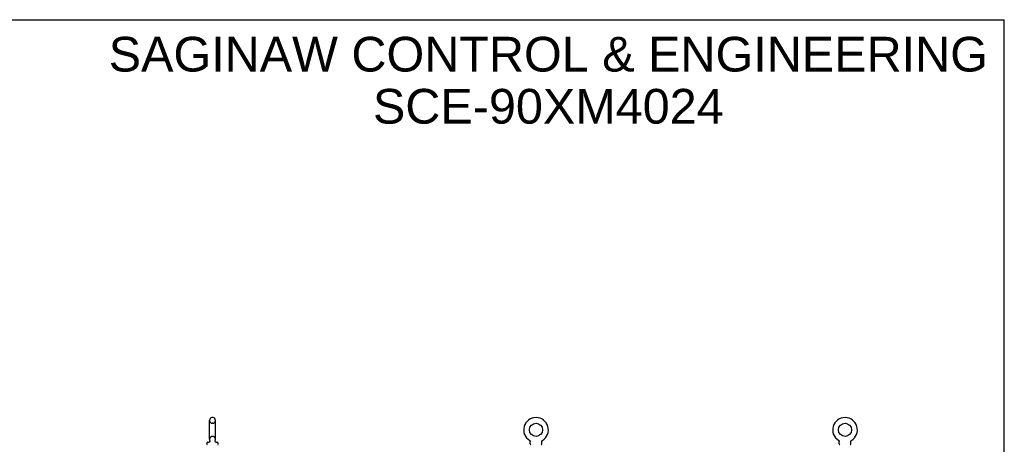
# Model space of a CAD drawing. Header units: inches. Extents: x 0 to 225, y 0 to 145.
# Tile 14 of 14: x 112 to 225, y 97 to 145. Entities that reach past the tile are written whole.
import ezdxf

# ---------------------------------------------------------------- set-up
doc = ezdxf.new("R2010")
doc.units = ezdxf.units.IN
doc.header["$LTSCALE"] = 12.355357
doc.header["$MEASUREMENT"] = 0
doc.linetypes.add('HIDDEN', pattern=[0.2, 0.1, -0.1])
doc.layers.get('0').update_dxf_attribs({"linetype": 'CONTINUOUS'})
doc.layers.add('DEFAULT_2', color=8, linetype='HIDDEN')
doc.layers.add('DIMENSIONS', color=7, linetype='CONTINUOUS')
doc.styles.get("Standard").update_dxf_attribs({"font": 'arial.ttf'})

msp = doc.modelspace()

# ---------------------------------------------------------------- linework, layer by layer
at = {"color": 7, "linetype": 'Continuous'}
for p, q in [((0, 145.357), (224.643, 145.357)), ((224.643, 0), (224.643, 145.357)), ((133.982, 97.453), (133.982, 99.613)), ((134.354, 99.943), (134.278, 99.943)), ((134.65, 97.453), (134.65, 99.613)), ((133.661, 96.921), (133.661, 96.976)), ((133.958, 97.175), (133.954, 97.172)), ((134.971, 96.921), (134.971, 96.976)), ((170.498, 97.322), (170.502, 97.319)), ((170.5, 97.321), (170.499, 97.322)), ((170.502, 97.319), (170.507, 97.316)), ((170.507, 97.317), (170.511, 97.313)), ((170.511, 97.314), (170.515, 97.31)), ((170.515, 97.31), (170.519, 97.307)), ((170.519, 97.307), (170.523, 97.303)), ((170.523, 97.304), (170.526, 97.3)), ((170.526, 97.3), (170.53, 97.296)), ((170.53, 97.296), (170.533, 97.292)), ((170.533, 97.292), (170.537, 97.288)), ((170.536, 97.288), (170.54, 97.284)), ((170.54, 97.284), (170.543, 97.28)), ((170.543, 97.28), (170.545, 97.275)), ((170.545, 97.275), (170.548, 97.271)), ((170.548, 97.271), (170.551, 97.266)), ((170.55, 97.266), (170.553, 97.262)), ((170.553, 97.262), (170.555, 97.257)), ((170.555, 97.257), (170.557, 97.252)), ((170.557, 97.252), (170.559, 97.247)), ((170.559, 97.247), (170.56, 97.242)), ((170.56, 97.242), (170.562, 97.237)), ((170.562, 97.237), (170.563, 97.232)), ((170.563, 97.232), (170.564, 97.227)), ((170.564, 97.227), (170.565, 97.222)), ((170.565, 97.222), (170.565, 97.217)), ((170.565, 97.217), (170.566, 97.212)), ((170.566, 97.212), (170.566, 97.206)), ((170.566, 97.206), (170.566, 97.202)), ((170.566, 96.921), (170.566, 97.202)), ((171.876, 97.212), (171.877, 97.217)), ((171.876, 97.206), (171.876, 97.212)), ((171.876, 97.202), (171.876, 97.206)), ((171.876, 97.202), (171.876, 97.206)), ((171.876, 96.921), (171.876, 97.202)), ((171.877, 97.217), (171.878, 97.222)), ((171.878, 97.227), (171.879, 97.232)), ((171.878, 97.222), (171.878, 97.227)), ((171.879, 97.232), (171.881, 97.237)), ((171.881, 97.237), (171.882, 97.242)), ((171.882, 97.242), (171.884, 97.247)), ((171.884, 97.247), (171.885, 97.252)), ((171.885, 97.252), (171.887, 97.257)), ((171.887, 97.257), (171.889, 97.262)), ((171.889, 97.262), (171.892, 97.266)), ((171.892, 97.266), (171.894, 97.271)), ((171.894, 97.271), (171.897, 97.275)), ((171.897, 97.275), (171.9, 97.28)), ((171.9, 97.28), (171.903, 97.284)), ((171.903, 97.284), (171.906, 97.288)), ((171.906, 97.288), (171.909, 97.292)), ((171.909, 97.292), (171.912, 97.296)), ((171.912, 97.296), (171.916, 97.3)), ((171.916, 97.3), (171.92, 97.304)), ((171.92, 97.303), (171.924, 97.307)), ((171.923, 97.307), (171.927, 97.31)), ((171.927, 97.31), (171.932, 97.314)), ((171.931, 97.313), (171.936, 97.317)), ((171.936, 97.316), (171.94, 97.319)), ((171.936, 97.317), (171.937, 97.317)), ((171.94, 97.319), (171.944, 97.322)), ((171.943, 97.322), (171.943, 97.321)), ((205.748, 97.322), (205.752, 97.319)), ((205.75, 97.321), (205.749, 97.322)), ((205.752, 97.319), (205.757, 97.316)), ((205.757, 97.317), (205.761, 97.313)), ((205.761, 97.314), (205.765, 97.31)), ((205.765, 97.31), (205.769, 97.307)), ((205.769, 97.307), (205.773, 97.303)), ((205.773, 97.304), (205.776, 97.3)), ((205.776, 97.3), (205.78, 97.296)), ((205.78, 97.296), (205.783, 97.292)), ((205.783, 97.292), (205.787, 97.288)), ((205.786, 97.288), (205.79, 97.284)), ((205.79, 97.284), (205.793, 97.28)), ((205.793, 97.28), (205.795, 97.275)), ((205.795, 97.275), (205.798, 97.271)), ((205.798, 97.271), (205.801, 97.266)), ((205.8, 97.266), (205.803, 97.262)), ((205.803, 97.262), (205.805, 97.257)), ((205.805, 97.257), (205.807, 97.252)), ((205.807, 97.252), (205.809, 97.247)), ((205.809, 97.247), (205.81, 97.242)), ((205.81, 97.242), (205.812, 97.237)), ((205.812, 97.237), (205.813, 97.232)), ((205.813, 97.232), (205.814, 97.227)), ((205.814, 97.227), (205.815, 97.222)), ((205.815, 97.222), (205.815, 97.217)), ((205.815, 97.217), (205.816, 97.212)), ((205.816, 97.212), (205.816, 97.206)), ((205.816, 97.206), (205.816, 97.202)), ((205.816, 96.921), (205.816, 97.202)), ((207.126, 97.212), (207.127, 97.217)), ((207.126, 97.206), (207.126, 97.212)), ((207.126, 97.202), (207.126, 97.206)), ((207.126, 97.202), (207.126, 97.206)), ((207.126, 96.921), (207.126, 97.202)), ((207.127, 97.217), (207.128, 97.222)), ((207.128, 97.227), (207.129, 97.232)), ((207.128, 97.222), (207.128, 97.227)), ((207.129, 97.232), (207.131, 97.237)), ((207.131, 97.237), (207.132, 97.242)), ((207.132, 97.242), (207.134, 97.247)), ((207.134, 97.247), (207.135, 97.252)), ((207.135, 97.252), (207.137, 97.257)), ((207.137, 97.257), (207.139, 97.262)), ((207.139, 97.262), (207.142, 97.266)), ((207.142, 97.266), (207.144, 97.271)), ((207.144, 97.271), (207.147, 97.275)), ((207.147, 97.275), (207.15, 97.28)), ((207.15, 97.28), (207.153, 97.284)), ((207.153, 97.284), (207.156, 97.288)), ((207.156, 97.288), (207.159, 97.292)), ((207.159, 97.292), (207.162, 97.296)), ((207.162, 97.296), (207.166, 97.3)), ((207.166, 97.3), (207.17, 97.304)), ((207.17, 97.303), (207.174, 97.307)), ((207.177, 97.31), (207.181, 97.313)), ((207.181, 97.313), (207.186, 97.317)), ((207.186, 97.316), (207.19, 97.319)), ((207.186, 97.317), (207.187, 97.317)), ((207.19, 97.319), (207.194, 97.322)), ((207.193, 97.322), (207.193, 97.321))]:
    msp.add_line(p, q, dxfattribs=at)
for points in [[(134.003, 97.335), (134.005, 97.331), (134.006, 97.326), (134.008, 97.321), (134.009, 97.316), (134.01, 97.311), (134.011, 97.306), (134.011, 97.301), (134.012, 97.296), (134.012, 97.291), (134.012, 97.286), (134.012, 97.281), (134.012, 97.276), (134.011, 97.271), (134.011, 97.266), (134.01, 97.261), (134.009, 97.256), (134.008, 97.251), (134.006, 97.246), (134.005, 97.241), (134.003, 97.236), (134.001, 97.231), (133.999, 97.227), (133.997, 97.222), (133.994, 97.218), (133.992, 97.213), (133.989, 97.209), (133.986, 97.205), (133.983, 97.201), (133.98, 97.197), (133.977, 97.193), (133.973, 97.189), (133.97, 97.185), (133.966, 97.182), (133.962, 97.179), (133.958, 97.175)], [(134.677, 97.172), (134.673, 97.175), (134.669, 97.179), (134.666, 97.182), (134.662, 97.185), (134.658, 97.189), (134.655, 97.193), (134.652, 97.197), (134.648, 97.201), (134.645, 97.205), (134.643, 97.209), (134.64, 97.213), (134.637, 97.218), (134.635, 97.222), (134.633, 97.227), (134.631, 97.231), (134.629, 97.236), (134.627, 97.241), (134.625, 97.246), (134.624, 97.251), (134.623, 97.256), (134.622, 97.261), (134.621, 97.266), (134.62, 97.271), (134.62, 97.276), (134.62, 97.281), (134.62, 97.286), (134.62, 97.291), (134.62, 97.296), (134.621, 97.301), (134.621, 97.306), (134.622, 97.311), (134.623, 97.316), (134.624, 97.321), (134.626, 97.326), (134.627, 97.331), (134.629, 97.335)], [(207.173, 97.307), (207.177, 97.31), (207.182, 97.314)]]:
    msp.add_lwpolyline(points, dxfattribs=at)
for centre in [(171.221, 98.533), (206.471, 98.533)]:
    msp.add_circle(centre, 0.75, dxfattribs=at)
for centre, radius, start, end in [((134.316, 99.613), 0.334, 102.42838, 180), ((134.278, 99.786), 0.157, 90, 102.42838), ((134.354, 99.786), 0.157, 77.57162, 90), ((134.316, 99.613), 0.334, 0, 77.57162), ((171.221, 98.533), 1.41, 300.81801, 239.18199), ((206.471, 98.533), 1.41, 300.81801, 239.18199), ((133.801, 96.976), 0.14, 92.97273, 180), ((133.721, 96.921), 0.06, 180, 270), ((133.778, 97.415), 0.3, 272.97275, 320.18192), ((134.316, 97.453), 0.334, 180, 200.61297), ((134.854, 97.415), 0.3, 219.81801, 267.02725), ((134.316, 97.453), 0.334, 339.38703, 360), ((134.831, 96.976), 0.14, 0, 87.02727), ((134.911, 96.921), 0.06, 270, 360), ((170.626, 96.921), 0.06, 180, 270), ((171.816, 96.921), 0.06, 270, 360), ((205.876, 96.921), 0.06, 180, 270), ((207.066, 96.921), 0.06, 270, 360)]:
    msp.add_arc(centre, radius, start, end, dxfattribs=at)
at = {"layer": 'DEFAULT_2', "color": 8, "linetype": 'HIDDEN'}
for p, q in [((134.354, 99.283), (134.278, 99.283)), ((134.354, 97.783), (134.278, 97.783)), ((170.498, 97.322), (170.498, 97.322)), ((170.505, 97.317), (170.507, 97.317)), ((171.944, 97.322), (171.944, 97.322)), ((171.944, 97.322), (171.944, 97.322)), ((205.748, 97.322), (205.748, 97.322)), ((205.755, 97.317), (205.757, 97.317)), ((207.194, 97.322), (207.194, 97.322)), ((207.194, 97.322), (207.194, 97.322))]:
    msp.add_line(p, q, dxfattribs=at)
for centre, radius, start, end in [((134.316, 99.613), 0.334, 180, 257.57162), ((134.278, 99.44), 0.157, 257.57162, 270), ((134.354, 99.44), 0.157, 270, 282.42838), ((134.316, 99.613), 0.334, 282.42838, 360), ((134.316, 97.453), 0.334, 102.42838, 180), ((134.278, 97.626), 0.157, 90, 102.42838), ((134.354, 97.626), 0.157, 77.57162, 90), ((134.316, 97.453), 0.334, 0, 77.57162)]:
    msp.add_arc(centre, radius, start, end, dxfattribs=at)

# ---------------------------------------------------------------- texts
at = {"layer": 'DIMENSIONS', "color": 2, "linetype": 'Continuous', "insert": (172.625, 143.401), "char_height": 3.96429, "width": 100.124, "attachment_point": 2, "line_spacing_factor": 0.9}
msp.add_mtext('SAGINAW CONTROL & ENGINEERING\\PSCE-90XM4024', dxfattribs=at)

doc.saveas('drawing.dxf')
